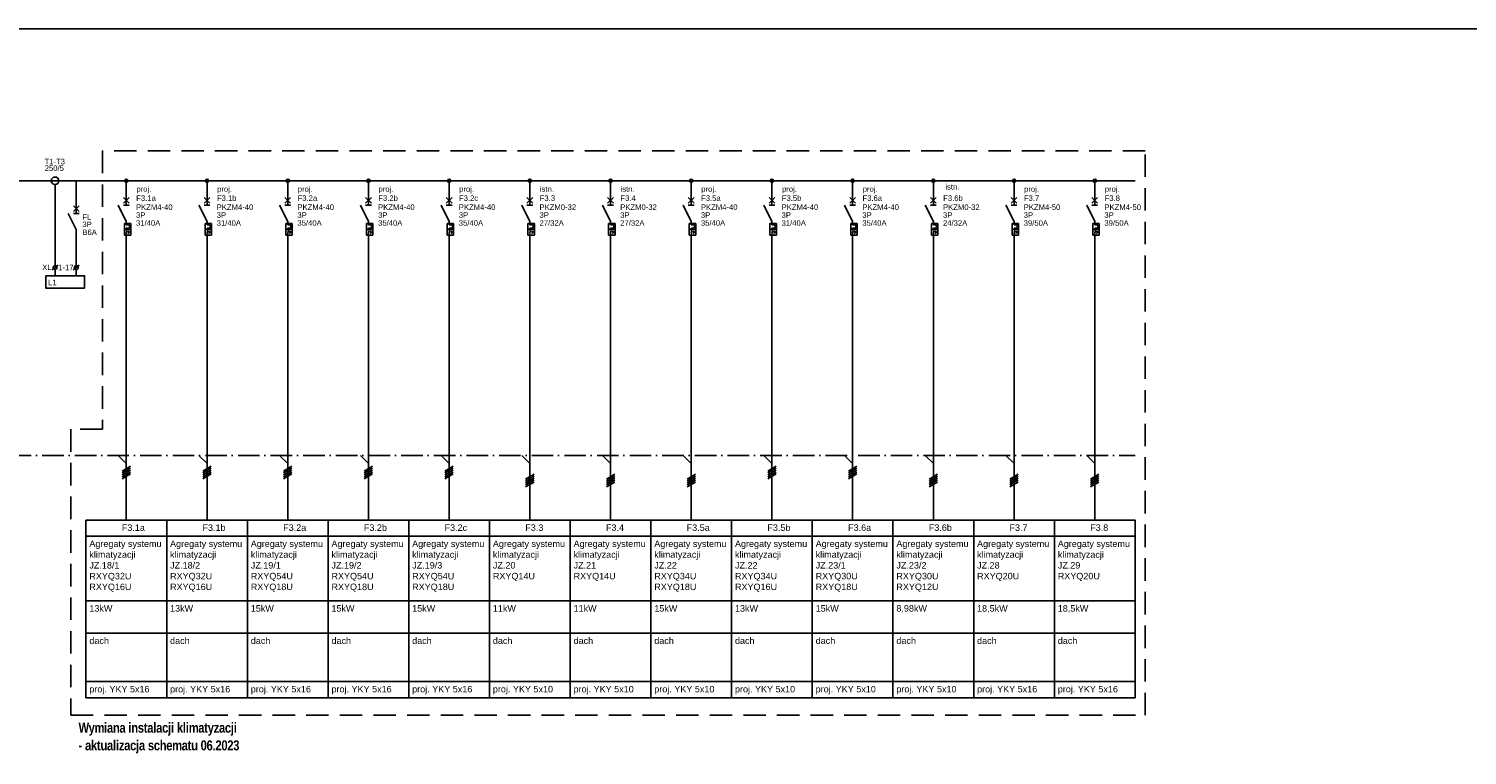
# Model space of a CAD drawing. Header units: centimetres. Extents: x -4250 to -484, y 169 to 6592.
# Tile 135 of 178: x -1840 to -1439, y 5514 to 5716. Entities that reach past the tile are written whole.
import ezdxf

# ---------------------------------------------------------------- set-up
doc = ezdxf.new("R2010")
doc.units = ezdxf.units.CM
doc.linetypes.add('ACAD_ISO10W100', pattern=[18, 12, -3, 0, -3])
doc.linetypes.add('DISCONTINU2', pattern=[0.375, 0.25, -0.125])
doc.layers.add('1', color=7, linetype='Continuous')
doc.styles.add('ARIAL', font='arial.ttf')
doc.styles.add('OPIS_LAYOUT', font='arial.ttf', dxfattribs={"width": 0.7})

msp = doc.modelspace()

# ---------------------------------------------------------------- linework, layer by layer
msp.add_line((-2478.7835, 5716.3289), (-1172.7846, 5716.3289))
at = {"ltscale": 0.25}
for p, q in [((-1832.9352, 5672.9267), (-1832.9352, 5650.3655)), ((-1827.0219, 5673.9828), (-1827.0219, 5664.8692)), ((-1827.0219, 5660.3692), (-1827.0219, 5650.3655)), ((-1832.1235, 5650.4321), (-1833.7706, 5649.1796)), ((-1832.9352, 5649.2643), (-1832.9352, 5647.5177)), ((-1826.2103, 5650.4321), (-1827.8573, 5649.1796)), ((-1827.0219, 5649.2643), (-1827.0219, 5647.5177))]:
    msp.add_line(p, q, dxfattribs=at)
at = {"color": 10, "linetype": 'DISCONTINU2', "ltscale": 25}
msp.add_lwpolyline([(-1819.7009, 5604.7479), (-1828.5502, 5604.7479), (-1828.5502, 5525.0692), (-1528.9872, 5525.0692), (-1528.9872, 5682.3524), (-1819.7009, 5682.3524), (-1819.7009, 5604.7479)], dxfattribs=at)
at = {"ltscale": 0.25}
msp.add_lwpolyline([(-1835.5323, 5647.5177), (-1824.7177, 5647.5177), (-1824.7177, 5644.0742), (-1835.5323, 5644.0742)], close=True, dxfattribs=at)
at = {"linetype": 'ACAD_ISO10W100', "ltscale": 0.5}
msp.add_lwpolyline([(-2391.643, 5597.4828), (-1531.8304, 5597.4828)], dxfattribs=at)
at = {"color": 4}
for points in [[(-1824.3304, 5579.4738), (-1801.8304, 5579.4738), (-1801.8304, 5574.9738), (-1824.3304, 5574.9738), (-1824.3304, 5579.4738)], [(-1801.8304, 5579.4738), (-1779.3304, 5579.4738), (-1779.3304, 5574.9738), (-1801.8304, 5574.9738), (-1801.8304, 5579.4738)], [(-1779.3304, 5579.4738), (-1756.8304, 5579.4738), (-1756.8304, 5574.9738), (-1779.3304, 5574.9738), (-1779.3304, 5579.4738)], [(-1756.8304, 5579.4738), (-1734.3304, 5579.4738), (-1734.3304, 5574.9738), (-1756.8304, 5574.9738), (-1756.8304, 5579.4738)], [(-1734.3304, 5579.4738), (-1711.8304, 5579.4738), (-1711.8304, 5574.9738), (-1734.3304, 5574.9738), (-1734.3304, 5579.4738)], [(-1711.8304, 5579.4738), (-1689.3304, 5579.4738), (-1689.3304, 5574.9738), (-1711.8304, 5574.9738), (-1711.8304, 5579.4738)], [(-1689.3304, 5579.4738), (-1666.8304, 5579.4738), (-1666.8304, 5574.9738), (-1689.3304, 5574.9738), (-1689.3304, 5579.4738)], [(-1666.8304, 5579.4738), (-1644.3304, 5579.4738), (-1644.3304, 5574.9738), (-1666.8304, 5574.9738), (-1666.8304, 5579.4738)], [(-1644.3304, 5579.4738), (-1621.8304, 5579.4738), (-1621.8304, 5574.9738), (-1644.3304, 5574.9738), (-1644.3304, 5579.4738)], [(-1621.8304, 5579.4738), (-1599.3304, 5579.4738), (-1599.3304, 5574.9738), (-1621.8304, 5574.9738), (-1621.8304, 5579.4738)], [(-1599.3304, 5579.4738), (-1576.8304, 5579.4738), (-1576.8304, 5574.9738), (-1599.3304, 5574.9738), (-1599.3304, 5579.4738)], [(-1576.8304, 5579.4738), (-1554.3304, 5579.4738), (-1554.3304, 5574.9738), (-1576.8304, 5574.9738), (-1576.8304, 5579.4738)], [(-1554.3304, 5579.4738), (-1531.8304, 5579.4738), (-1531.8304, 5574.9738), (-1554.3304, 5574.9738), (-1554.3304, 5579.4738)], [(-1824.3304, 5574.9738), (-1801.8304, 5574.9738), (-1801.8304, 5556.9738), (-1824.3304, 5556.9738), (-1824.3304, 5574.9738)], [(-1801.8304, 5574.9738), (-1779.3304, 5574.9738), (-1779.3304, 5556.9738), (-1801.8304, 5556.9738), (-1801.8304, 5574.9738)], [(-1779.3304, 5574.9738), (-1756.8304, 5574.9738), (-1756.8304, 5556.9738), (-1779.3304, 5556.9738), (-1779.3304, 5574.9738)], [(-1756.8304, 5574.9738), (-1734.3304, 5574.9738), (-1734.3304, 5556.9738), (-1756.8304, 5556.9738), (-1756.8304, 5574.9738)], [(-1734.3304, 5574.9738), (-1711.8304, 5574.9738), (-1711.8304, 5556.9738), (-1734.3304, 5556.9738), (-1734.3304, 5574.9738)], [(-1711.8304, 5574.9738), (-1689.3304, 5574.9738), (-1689.3304, 5556.9738), (-1711.8304, 5556.9738), (-1711.8304, 5574.9738)], [(-1689.3304, 5574.9738), (-1666.8304, 5574.9738), (-1666.8304, 5556.9738), (-1689.3304, 5556.9738), (-1689.3304, 5574.9738)], [(-1666.8304, 5574.9738), (-1644.3304, 5574.9738), (-1644.3304, 5556.9738), (-1666.8304, 5556.9738), (-1666.8304, 5574.9738)], [(-1644.3304, 5574.9738), (-1621.8304, 5574.9738), (-1621.8304, 5556.9738), (-1644.3304, 5556.9738), (-1644.3304, 5574.9738)], [(-1621.8304, 5574.9738), (-1599.3304, 5574.9738), (-1599.3304, 5556.9738), (-1621.8304, 5556.9738), (-1621.8304, 5574.9738)], [(-1599.3304, 5574.9738), (-1576.8304, 5574.9738), (-1576.8304, 5556.9738), (-1599.3304, 5556.9738), (-1599.3304, 5574.9738)], [(-1576.8304, 5574.9738), (-1554.3304, 5574.9738), (-1554.3304, 5556.9738), (-1576.8304, 5556.9738), (-1576.8304, 5574.9738)], [(-1554.3304, 5574.9738), (-1531.8304, 5574.9738), (-1531.8304, 5556.9738), (-1554.3304, 5556.9738), (-1554.3304, 5574.9738)], [(-1824.3304, 5556.9738), (-1801.8304, 5556.9738), (-1801.8304, 5547.9738), (-1824.3304, 5547.9738), (-1824.3304, 5556.9738)], [(-1801.8304, 5556.9738), (-1779.3304, 5556.9738), (-1779.3304, 5547.9738), (-1801.8304, 5547.9738), (-1801.8304, 5556.9738)], [(-1779.3304, 5556.9738), (-1756.8304, 5556.9738), (-1756.8304, 5547.9738), (-1779.3304, 5547.9738), (-1779.3304, 5556.9738)], [(-1756.8304, 5556.9738), (-1734.3304, 5556.9738), (-1734.3304, 5547.9738), (-1756.8304, 5547.9738), (-1756.8304, 5556.9738)], [(-1734.3304, 5556.9738), (-1711.8304, 5556.9738), (-1711.8304, 5547.9738), (-1734.3304, 5547.9738), (-1734.3304, 5556.9738)], [(-1711.8304, 5556.9738), (-1689.3304, 5556.9738), (-1689.3304, 5547.9738), (-1711.8304, 5547.9738), (-1711.8304, 5556.9738)], [(-1689.3304, 5556.9738), (-1666.8304, 5556.9738), (-1666.8304, 5547.9738), (-1689.3304, 5547.9738), (-1689.3304, 5556.9738)], [(-1666.8304, 5556.9738), (-1644.3304, 5556.9738), (-1644.3304, 5547.9738), (-1666.8304, 5547.9738), (-1666.8304, 5556.9738)], [(-1644.3304, 5556.9738), (-1621.8304, 5556.9738), (-1621.8304, 5547.9738), (-1644.3304, 5547.9738), (-1644.3304, 5556.9738)], [(-1621.8304, 5556.9738), (-1599.3304, 5556.9738), (-1599.3304, 5547.9738), (-1621.8304, 5547.9738), (-1621.8304, 5556.9738)], [(-1599.3304, 5556.9738), (-1576.8304, 5556.9738), (-1576.8304, 5547.9738), (-1599.3304, 5547.9738), (-1599.3304, 5556.9738)], [(-1576.8304, 5556.9738), (-1554.3304, 5556.9738), (-1554.3304, 5547.9738), (-1576.8304, 5547.9738), (-1576.8304, 5556.9738)], [(-1554.3304, 5556.9738), (-1531.8304, 5556.9738), (-1531.8304, 5547.9738), (-1554.3304, 5547.9738), (-1554.3304, 5556.9738)], [(-1824.3304, 5547.9738), (-1801.8304, 5547.9738), (-1801.8304, 5534.4738), (-1824.3304, 5534.4738), (-1824.3304, 5547.9738)], [(-1801.8304, 5547.9738), (-1779.3304, 5547.9738), (-1779.3304, 5534.4738), (-1801.8304, 5534.4738), (-1801.8304, 5547.9738)], [(-1779.3304, 5547.9738), (-1756.8304, 5547.9738), (-1756.8304, 5534.4738), (-1779.3304, 5534.4738), (-1779.3304, 5547.9738)], [(-1756.8304, 5547.9738), (-1734.3304, 5547.9738), (-1734.3304, 5534.4738), (-1756.8304, 5534.4738), (-1756.8304, 5547.9738)], [(-1734.3304, 5547.9738), (-1711.8304, 5547.9738), (-1711.8304, 5534.4738), (-1734.3304, 5534.4738), (-1734.3304, 5547.9738)], [(-1711.8304, 5547.9738), (-1689.3304, 5547.9738), (-1689.3304, 5534.4738), (-1711.8304, 5534.4738), (-1711.8304, 5547.9738)], [(-1689.3304, 5547.9738), (-1666.8304, 5547.9738), (-1666.8304, 5534.4738), (-1689.3304, 5534.4738), (-1689.3304, 5547.9738)], [(-1666.8304, 5547.9738), (-1644.3304, 5547.9738), (-1644.3304, 5534.4738), (-1666.8304, 5534.4738), (-1666.8304, 5547.9738)], [(-1644.3304, 5547.9738), (-1621.8304, 5547.9738), (-1621.8304, 5534.4738), (-1644.3304, 5534.4738), (-1644.3304, 5547.9738)], [(-1621.8304, 5547.9738), (-1599.3304, 5547.9738), (-1599.3304, 5534.4738), (-1621.8304, 5534.4738), (-1621.8304, 5547.9738)], [(-1599.3304, 5547.9738), (-1576.8304, 5547.9738), (-1576.8304, 5534.4738), (-1599.3304, 5534.4738), (-1599.3304, 5547.9738)], [(-1576.8304, 5547.9738), (-1554.3304, 5547.9738), (-1554.3304, 5534.4738), (-1576.8304, 5534.4738), (-1576.8304, 5547.9738)], [(-1554.3304, 5547.9738), (-1531.8304, 5547.9738), (-1531.8304, 5534.4738), (-1554.3304, 5534.4738), (-1554.3304, 5547.9738)], [(-1824.3304, 5534.4738), (-1801.8304, 5534.4738), (-1801.8304, 5529.9738), (-1824.3304, 5529.9738), (-1824.3304, 5534.4738)], [(-1801.8304, 5534.4738), (-1779.3304, 5534.4738), (-1779.3304, 5529.9738), (-1801.8304, 5529.9738), (-1801.8304, 5534.4738)], [(-1779.3304, 5534.4738), (-1756.8304, 5534.4738), (-1756.8304, 5529.9738), (-1779.3304, 5529.9738), (-1779.3304, 5534.4738)], [(-1756.8304, 5534.4738), (-1734.3304, 5534.4738), (-1734.3304, 5529.9738), (-1756.8304, 5529.9738), (-1756.8304, 5534.4738)], [(-1734.3304, 5534.4738), (-1711.8304, 5534.4738), (-1711.8304, 5529.9738), (-1734.3304, 5529.9738), (-1734.3304, 5534.4738)], [(-1711.8304, 5534.4738), (-1689.3304, 5534.4738), (-1689.3304, 5529.9738), (-1711.8304, 5529.9738), (-1711.8304, 5534.4738)], [(-1689.3304, 5534.4738), (-1666.8304, 5534.4738), (-1666.8304, 5529.9738), (-1689.3304, 5529.9738), (-1689.3304, 5534.4738)], [(-1666.8304, 5534.4738), (-1644.3304, 5534.4738), (-1644.3304, 5529.9738), (-1666.8304, 5529.9738), (-1666.8304, 5534.4738)], [(-1644.3304, 5534.4738), (-1621.8304, 5534.4738), (-1621.8304, 5529.9738), (-1644.3304, 5529.9738), (-1644.3304, 5534.4738)], [(-1621.8304, 5534.4738), (-1599.3304, 5534.4738), (-1599.3304, 5529.9738), (-1621.8304, 5529.9738), (-1621.8304, 5534.4738)], [(-1599.3304, 5534.4738), (-1576.8304, 5534.4738), (-1576.8304, 5529.9738), (-1599.3304, 5529.9738), (-1599.3304, 5534.4738)], [(-1576.8304, 5534.4738), (-1554.3304, 5534.4738), (-1554.3304, 5529.9738), (-1576.8304, 5529.9738), (-1576.8304, 5534.4738)], [(-1554.3304, 5534.4738), (-1531.8304, 5534.4738), (-1531.8304, 5529.9738), (-1554.3304, 5529.9738), (-1554.3304, 5534.4738)]]:
    msp.add_lwpolyline(points, dxfattribs=at)
at = {"ltscale": 0.25}
for centre, radius in [((-1832.9352, 5673.9828), 1.056), ((-1832.9352, 5649.8149), 0.5506), ((-1827.0219, 5649.8149), 0.5506)]:
    msp.add_circle(centre, radius, dxfattribs=at)
at = {"layer": '1'}
for p, q in [((-2446.1723, 5673.9828), (-1531.8304, 5673.9828)), ((-1813.0804, 5655.9378), (-1813.0804, 5579.4738)), ((-1790.5804, 5655.9378), (-1790.5804, 5579.4738)), ((-1768.0804, 5655.9378), (-1768.0804, 5579.4738)), ((-1745.5804, 5655.9378), (-1745.5804, 5579.4738)), ((-1723.0804, 5655.9378), (-1723.0804, 5579.4738)), ((-1700.5804, 5655.9378), (-1700.5804, 5579.4738)), ((-1678.0804, 5655.9378), (-1678.0804, 5579.4738)), ((-1655.5804, 5655.9378), (-1655.5804, 5579.4738)), ((-1633.0804, 5655.9378), (-1633.0804, 5579.4738)), ((-1610.5804, 5655.9378), (-1610.5804, 5579.4738)), ((-1588.0804, 5655.9378), (-1588.0804, 5579.4738)), ((-1565.5804, 5655.9378), (-1565.5804, 5579.4738)), ((-1543.0804, 5655.9378), (-1543.0804, 5579.4738)), ((-1815.3304, 5597.4828), (-1813.0804, 5595.2328)), ((-1792.8304, 5597.4828), (-1790.5804, 5595.2328)), ((-1770.3304, 5597.4828), (-1768.0804, 5595.2328)), ((-1747.8304, 5597.4828), (-1745.5804, 5595.2328)), ((-1725.3304, 5597.4828), (-1723.0804, 5595.2328)), ((-1702.8304, 5597.4828), (-1700.5804, 5595.2328)), ((-1680.3304, 5597.4828), (-1678.0804, 5595.2328)), ((-1657.8304, 5597.4828), (-1655.5804, 5595.2328)), ((-1635.3304, 5597.4828), (-1633.0804, 5595.2328)), ((-1612.8304, 5597.4828), (-1610.5804, 5595.2328)), ((-1590.3304, 5597.4828), (-1588.0804, 5595.2328)), ((-1567.8304, 5597.4828), (-1565.5804, 5595.2328)), ((-1545.3304, 5597.4828), (-1543.0804, 5595.2328)), ((-1814.2504, 5593.1178), (-1811.9104, 5594.4678)), ((-1814.2504, 5592.5778), (-1811.9104, 5593.9278)), ((-1814.2504, 5592.0378), (-1811.9104, 5593.3878)), ((-1814.2504, 5591.4978), (-1811.9104, 5592.8478)), ((-1814.2504, 5590.9578), (-1811.9104, 5592.3078)), ((-1791.7504, 5593.1178), (-1789.4104, 5594.4678)), ((-1791.7504, 5592.5778), (-1789.4104, 5593.9278)), ((-1791.7504, 5592.0378), (-1789.4104, 5593.3878)), ((-1791.7504, 5591.4978), (-1789.4104, 5592.8478)), ((-1791.7504, 5590.9578), (-1789.4104, 5592.3078)), ((-1769.2504, 5593.1178), (-1766.9104, 5594.4678)), ((-1769.2504, 5592.5778), (-1766.9104, 5593.9278)), ((-1769.2504, 5592.0378), (-1766.9104, 5593.3878)), ((-1769.2504, 5591.4978), (-1766.9104, 5592.8478)), ((-1769.2504, 5590.9578), (-1766.9104, 5592.3078)), ((-1746.7504, 5593.1178), (-1744.4104, 5594.4678)), ((-1746.7504, 5592.5778), (-1744.4104, 5593.9278)), ((-1746.7504, 5592.0378), (-1744.4104, 5593.3878)), ((-1746.7504, 5591.4978), (-1744.4104, 5592.8478)), ((-1746.7504, 5590.9578), (-1744.4104, 5592.3078)), ((-1724.2504, 5593.1178), (-1721.9104, 5594.4678)), ((-1724.2504, 5592.5778), (-1721.9104, 5593.9278)), ((-1724.2504, 5592.0378), (-1721.9104, 5593.3878)), ((-1724.2504, 5591.4978), (-1721.9104, 5592.8478)), ((-1724.2504, 5590.9578), (-1721.9104, 5592.3078)), ((-1701.7504, 5590.8678), (-1699.4104, 5592.2178)), ((-1701.7504, 5590.3278), (-1699.4104, 5591.6778)), ((-1701.7504, 5589.7878), (-1699.4104, 5591.1378)), ((-1679.2504, 5590.8678), (-1676.9104, 5592.2178)), ((-1679.2504, 5590.3278), (-1676.9104, 5591.6778)), ((-1679.2504, 5589.7878), (-1676.9104, 5591.1378)), ((-1656.7504, 5590.8678), (-1654.4104, 5592.2178)), ((-1656.7504, 5590.3278), (-1654.4104, 5591.6778)), ((-1656.7504, 5589.7878), (-1654.4104, 5591.1378)), ((-1634.2504, 5593.1178), (-1631.9104, 5594.4678)), ((-1634.2504, 5592.5778), (-1631.9104, 5593.9278)), ((-1634.2504, 5592.0378), (-1631.9104, 5593.3878)), ((-1634.2504, 5591.4978), (-1631.9104, 5592.8478)), ((-1634.2504, 5590.9578), (-1631.9104, 5592.3078)), ((-1611.7504, 5593.1178), (-1609.4104, 5594.4678)), ((-1611.7504, 5592.5778), (-1609.4104, 5593.9278)), ((-1611.7504, 5592.0378), (-1609.4104, 5593.3878)), ((-1611.7504, 5591.4978), (-1609.4104, 5592.8478)), ((-1611.7504, 5590.9578), (-1609.4104, 5592.3078)), ((-1589.2504, 5590.8678), (-1586.9104, 5592.2178)), ((-1589.2504, 5590.3278), (-1586.9104, 5591.6778)), ((-1589.2504, 5589.7878), (-1586.9104, 5591.1378)), ((-1566.7504, 5590.8678), (-1564.4104, 5592.2178)), ((-1566.7504, 5590.3278), (-1564.4104, 5591.6778)), ((-1566.7504, 5589.7878), (-1564.4104, 5591.1378)), ((-1544.2504, 5590.8678), (-1541.9104, 5592.2178)), ((-1544.2504, 5590.3278), (-1541.9104, 5591.6778)), ((-1544.2504, 5589.7878), (-1541.9104, 5591.1378)), ((-1701.7504, 5589.2478), (-1699.4104, 5590.5978)), ((-1701.7504, 5588.7078), (-1699.4104, 5590.0578)), ((-1679.2504, 5589.2478), (-1676.9104, 5590.5978)), ((-1679.2504, 5588.7078), (-1676.9104, 5590.0578)), ((-1656.7504, 5589.2478), (-1654.4104, 5590.5978)), ((-1656.7504, 5588.7078), (-1654.4104, 5590.0578)), ((-1589.2504, 5589.2478), (-1586.9104, 5590.5978)), ((-1589.2504, 5588.7078), (-1586.9104, 5590.0578)), ((-1566.7504, 5589.2478), (-1564.4104, 5590.5978)), ((-1566.7504, 5588.7078), (-1564.4104, 5590.0578)), ((-1544.2504, 5589.2478), (-1541.9104, 5590.5978)), ((-1544.2504, 5588.7078), (-1541.9104, 5590.0578))]:
    msp.add_line(p, q, dxfattribs=at)
at = {"layer": '1', "color": 4}
for p, q in [((-1813.0804, 5673.9828), (-1813.0804, 5671.6878)), ((-1813.0804, 5671.6878), (-1813.0804, 5667.1878)), ((-1790.5804, 5673.9828), (-1790.5804, 5671.6878)), ((-1790.5804, 5671.6878), (-1790.5804, 5667.1878)), ((-1768.0804, 5673.9828), (-1768.0804, 5671.6878)), ((-1768.0804, 5671.6878), (-1768.0804, 5667.1878)), ((-1745.5804, 5673.9828), (-1745.5804, 5671.6878)), ((-1745.5804, 5671.6878), (-1745.5804, 5667.1878)), ((-1723.0804, 5673.9828), (-1723.0804, 5671.6878)), ((-1723.0804, 5671.6878), (-1723.0804, 5667.1878)), ((-1700.5804, 5673.9828), (-1700.5804, 5671.6878)), ((-1700.5804, 5671.6878), (-1700.5804, 5667.1878)), ((-1678.0804, 5673.9828), (-1678.0804, 5671.6878)), ((-1678.0804, 5671.6878), (-1678.0804, 5667.1878)), ((-1655.5804, 5673.9828), (-1655.5804, 5671.6878)), ((-1655.5804, 5671.6878), (-1655.5804, 5667.1878)), ((-1633.0804, 5673.9828), (-1633.0804, 5671.6878)), ((-1633.0804, 5671.6878), (-1633.0804, 5667.1878)), ((-1610.5804, 5673.9828), (-1610.5804, 5671.6878)), ((-1610.5804, 5671.6878), (-1610.5804, 5667.1878)), ((-1588.0804, 5673.9828), (-1588.0804, 5671.6878)), ((-1588.0804, 5671.6878), (-1588.0804, 5667.1878)), ((-1565.5804, 5673.9828), (-1565.5804, 5671.6878)), ((-1565.5804, 5671.6878), (-1565.5804, 5667.1878)), ((-1543.0804, 5673.9828), (-1543.0804, 5671.6878)), ((-1543.0804, 5671.6878), (-1543.0804, 5667.1878)), ((-1813.0804, 5662.6878), (-1815.3304, 5667.1878)), ((-1812.2704, 5667.7278), (-1813.8904, 5669.3478)), ((-1813.8904, 5667.7278), (-1812.2704, 5669.3478)), ((-1812.2704, 5667.1878), (-1813.8904, 5667.1878)), ((-1790.5804, 5662.6878), (-1792.8304, 5667.1878)), ((-1789.7704, 5667.7278), (-1791.3904, 5669.3478)), ((-1791.3904, 5667.7278), (-1789.7704, 5669.3478)), ((-1789.7704, 5667.1878), (-1791.3904, 5667.1878)), ((-1768.0804, 5662.6878), (-1770.3304, 5667.1878)), ((-1767.2704, 5667.7278), (-1768.8904, 5669.3478)), ((-1768.8904, 5667.7278), (-1767.2704, 5669.3478)), ((-1767.2704, 5667.1878), (-1768.8904, 5667.1878)), ((-1745.5804, 5662.6878), (-1747.8304, 5667.1878)), ((-1744.7704, 5667.7278), (-1746.3904, 5669.3478)), ((-1746.3904, 5667.7278), (-1744.7704, 5669.3478)), ((-1744.7704, 5667.1878), (-1746.3904, 5667.1878)), ((-1723.0804, 5662.6878), (-1725.3304, 5667.1878)), ((-1722.2704, 5667.7278), (-1723.8904, 5669.3478)), ((-1723.8904, 5667.7278), (-1722.2704, 5669.3478)), ((-1722.2704, 5667.1878), (-1723.8904, 5667.1878)), ((-1700.5804, 5662.6878), (-1702.8304, 5667.1878)), ((-1699.7704, 5667.7278), (-1701.3904, 5669.3478)), ((-1701.3904, 5667.7278), (-1699.7704, 5669.3478)), ((-1699.7704, 5667.1878), (-1701.3904, 5667.1878)), ((-1678.0804, 5662.6878), (-1680.3304, 5667.1878)), ((-1677.2704, 5667.7278), (-1678.8904, 5669.3478)), ((-1678.8904, 5667.7278), (-1677.2704, 5669.3478)), ((-1677.2704, 5667.1878), (-1678.8904, 5667.1878)), ((-1655.5804, 5662.6878), (-1657.8304, 5667.1878)), ((-1654.7704, 5667.7278), (-1656.3904, 5669.3478)), ((-1656.3904, 5667.7278), (-1654.7704, 5669.3478)), ((-1654.7704, 5667.1878), (-1656.3904, 5667.1878)), ((-1633.0804, 5662.6878), (-1635.3304, 5667.1878)), ((-1632.2704, 5667.7278), (-1633.8904, 5669.3478)), ((-1633.8904, 5667.7278), (-1632.2704, 5669.3478)), ((-1632.2704, 5667.1878), (-1633.8904, 5667.1878)), ((-1610.5804, 5662.6878), (-1612.8304, 5667.1878)), ((-1609.7704, 5667.7278), (-1611.3904, 5669.3478)), ((-1611.3904, 5667.7278), (-1609.7704, 5669.3478)), ((-1609.7704, 5667.1878), (-1611.3904, 5667.1878)), ((-1588.0804, 5662.6878), (-1590.3304, 5667.1878)), ((-1587.2704, 5667.7278), (-1588.8904, 5669.3478)), ((-1588.8904, 5667.7278), (-1587.2704, 5669.3478)), ((-1587.2704, 5667.1878), (-1588.8904, 5667.1878)), ((-1565.5804, 5662.6878), (-1567.8304, 5667.1878)), ((-1564.7704, 5667.7278), (-1566.3904, 5669.3478)), ((-1566.3904, 5667.7278), (-1564.7704, 5669.3478)), ((-1564.7704, 5667.1878), (-1566.3904, 5667.1878)), ((-1543.0804, 5662.6878), (-1545.3304, 5667.1878)), ((-1542.2704, 5667.7278), (-1543.8904, 5669.3478)), ((-1543.8904, 5667.7278), (-1542.2704, 5669.3478)), ((-1542.2704, 5667.1878), (-1543.8904, 5667.1878)), ((-1813.6204, 5662.0578), (-1813.6204, 5658.8178)), ((-1813.6204, 5662.0578), (-1811.8204, 5662.0578)), ((-1813.6204, 5660.4378), (-1811.8204, 5660.4378)), ((-1813.2154, 5659.2678), (-1812.9454, 5659.2678)), ((-1813.0804, 5662.6878), (-1813.0804, 5661.6978)), ((-1813.0804, 5661.6978), (-1812.1804, 5661.6978)), ((-1813.0804, 5660.7978), (-1813.0804, 5660.4378)), ((-1813.0804, 5660.7978), (-1812.1804, 5660.7978)), ((-1812.9544, 5659.9878), (-1813.0804, 5659.2678)), ((-1813.0804, 5659.9878), (-1812.8194, 5659.9878)), ((-1812.6394, 5659.9878), (-1812.0994, 5659.6278)), ((-1812.0994, 5659.6278), (-1812.6394, 5659.2678)), ((-1812.1804, 5661.6978), (-1812.1804, 5660.7978)), ((-1811.8204, 5662.0578), (-1811.8204, 5658.8178)), ((-1791.1204, 5662.0578), (-1789.3204, 5662.0578)), ((-1791.1204, 5662.0578), (-1791.1204, 5658.8178)), ((-1791.1204, 5660.4378), (-1789.3204, 5660.4378)), ((-1790.7154, 5659.2678), (-1790.4454, 5659.2678)), ((-1790.5804, 5662.6878), (-1790.5804, 5661.6978)), ((-1790.5804, 5661.6978), (-1789.6804, 5661.6978)), ((-1790.5804, 5660.7978), (-1790.5804, 5660.4378)), ((-1790.5804, 5660.7978), (-1789.6804, 5660.7978)), ((-1790.4544, 5659.9878), (-1790.5804, 5659.2678)), ((-1790.5804, 5659.9878), (-1790.3194, 5659.9878)), ((-1790.1394, 5659.9878), (-1789.5994, 5659.6278)), ((-1789.5994, 5659.6278), (-1790.1394, 5659.2678)), ((-1789.6804, 5661.6978), (-1789.6804, 5660.7978)), ((-1789.3204, 5662.0578), (-1789.3204, 5658.8178)), ((-1768.6204, 5662.0578), (-1768.6204, 5658.8178)), ((-1768.6204, 5662.0578), (-1766.8204, 5662.0578)), ((-1768.6204, 5660.4378), (-1766.8204, 5660.4378)), ((-1768.2154, 5659.2678), (-1767.9454, 5659.2678)), ((-1768.0804, 5662.6878), (-1768.0804, 5661.6978)), ((-1768.0804, 5661.6978), (-1767.1804, 5661.6978)), ((-1768.0804, 5660.7978), (-1768.0804, 5660.4378)), ((-1768.0804, 5660.7978), (-1767.1804, 5660.7978)), ((-1767.9544, 5659.9878), (-1768.0804, 5659.2678)), ((-1768.0804, 5659.9878), (-1767.8194, 5659.9878)), ((-1767.6394, 5659.9878), (-1767.0994, 5659.6278)), ((-1767.0994, 5659.6278), (-1767.6394, 5659.2678)), ((-1767.1804, 5661.6978), (-1767.1804, 5660.7978)), ((-1766.8204, 5662.0578), (-1766.8204, 5658.8178)), ((-1746.1204, 5662.0578), (-1746.1204, 5658.8178)), ((-1746.1204, 5662.0578), (-1744.3204, 5662.0578)), ((-1746.1204, 5660.4378), (-1744.3204, 5660.4378)), ((-1745.7154, 5659.2678), (-1745.4454, 5659.2678)), ((-1745.5804, 5662.6878), (-1745.5804, 5661.6978)), ((-1745.5804, 5661.6978), (-1744.6804, 5661.6978)), ((-1745.5804, 5660.7978), (-1745.5804, 5660.4378)), ((-1745.5804, 5660.7978), (-1744.6804, 5660.7978)), ((-1745.4544, 5659.9878), (-1745.5804, 5659.2678)), ((-1745.5804, 5659.9878), (-1745.3194, 5659.9878)), ((-1745.1394, 5659.9878), (-1744.5994, 5659.6278)), ((-1744.5994, 5659.6278), (-1745.1394, 5659.2678)), ((-1744.6804, 5661.6978), (-1744.6804, 5660.7978)), ((-1744.3204, 5662.0578), (-1744.3204, 5658.8178)), ((-1723.6204, 5662.0578), (-1723.6204, 5658.8178)), ((-1723.6204, 5662.0578), (-1721.8204, 5662.0578)), ((-1723.6204, 5660.4378), (-1721.8204, 5660.4378)), ((-1723.2154, 5659.2678), (-1722.9454, 5659.2678)), ((-1723.0804, 5662.6878), (-1723.0804, 5661.6978)), ((-1723.0804, 5661.6978), (-1722.1804, 5661.6978)), ((-1723.0804, 5660.7978), (-1723.0804, 5660.4378)), ((-1723.0804, 5660.7978), (-1722.1804, 5660.7978)), ((-1722.9544, 5659.9878), (-1723.0804, 5659.2678)), ((-1723.0804, 5659.9878), (-1722.8194, 5659.9878)), ((-1722.6394, 5659.9878), (-1722.0994, 5659.6278)), ((-1722.0994, 5659.6278), (-1722.6394, 5659.2678)), ((-1722.1804, 5661.6978), (-1722.1804, 5660.7978)), ((-1721.8204, 5662.0578), (-1721.8204, 5658.8178)), ((-1701.1204, 5662.0578), (-1701.1204, 5658.8178)), ((-1701.1204, 5662.0578), (-1699.3204, 5662.0578)), ((-1701.1204, 5660.4378), (-1699.3204, 5660.4378)), ((-1700.7154, 5659.2678), (-1700.4454, 5659.2678)), ((-1700.5804, 5662.6878), (-1700.5804, 5661.6978)), ((-1700.5804, 5661.6978), (-1699.6804, 5661.6978)), ((-1700.5804, 5660.7978), (-1700.5804, 5660.4378)), ((-1700.5804, 5660.7978), (-1699.6804, 5660.7978)), ((-1700.4544, 5659.9878), (-1700.5804, 5659.2678)), ((-1700.5804, 5659.9878), (-1700.3194, 5659.9878)), ((-1700.1394, 5659.9878), (-1699.5994, 5659.6278)), ((-1699.5994, 5659.6278), (-1700.1394, 5659.2678)), ((-1699.6804, 5661.6978), (-1699.6804, 5660.7978)), ((-1699.3204, 5662.0578), (-1699.3204, 5658.8178)), ((-1678.6204, 5662.0578), (-1678.6204, 5658.8178)), ((-1678.6204, 5662.0578), (-1676.8204, 5662.0578)), ((-1678.6204, 5660.4378), (-1676.8204, 5660.4378)), ((-1678.2154, 5659.2678), (-1677.9454, 5659.2678)), ((-1678.0804, 5662.6878), (-1678.0804, 5661.6978)), ((-1678.0804, 5661.6978), (-1677.1804, 5661.6978)), ((-1678.0804, 5660.7978), (-1678.0804, 5660.4378)), ((-1678.0804, 5660.7978), (-1677.1804, 5660.7978)), ((-1677.9544, 5659.9878), (-1678.0804, 5659.2678)), ((-1678.0804, 5659.9878), (-1677.8194, 5659.9878)), ((-1677.6394, 5659.9878), (-1677.0994, 5659.6278)), ((-1677.0994, 5659.6278), (-1677.6394, 5659.2678)), ((-1677.1804, 5661.6978), (-1677.1804, 5660.7978)), ((-1676.8204, 5662.0578), (-1676.8204, 5658.8178)), ((-1656.1204, 5662.0578), (-1656.1204, 5658.8178)), ((-1656.1204, 5662.0578), (-1654.3204, 5662.0578)), ((-1656.1204, 5660.4378), (-1654.3204, 5660.4378)), ((-1655.7154, 5659.2678), (-1655.4454, 5659.2678)), ((-1655.5804, 5662.6878), (-1655.5804, 5661.6978)), ((-1655.5804, 5661.6978), (-1654.6804, 5661.6978)), ((-1655.5804, 5660.7978), (-1655.5804, 5660.4378)), ((-1655.5804, 5660.7978), (-1654.6804, 5660.7978)), ((-1655.4544, 5659.9878), (-1655.5804, 5659.2678)), ((-1655.5804, 5659.9878), (-1655.3194, 5659.9878)), ((-1655.1394, 5659.9878), (-1654.5994, 5659.6278)), ((-1654.5994, 5659.6278), (-1655.1394, 5659.2678)), ((-1654.6804, 5661.6978), (-1654.6804, 5660.7978)), ((-1654.3204, 5662.0578), (-1654.3204, 5658.8178)), ((-1633.6204, 5662.0578), (-1631.8204, 5662.0578)), ((-1633.6204, 5662.0578), (-1633.6204, 5658.8178)), ((-1633.6204, 5660.4378), (-1631.8204, 5660.4378)), ((-1633.2154, 5659.2678), (-1632.9454, 5659.2678)), ((-1633.0804, 5662.6878), (-1633.0804, 5661.6978)), ((-1633.0804, 5661.6978), (-1632.1804, 5661.6978)), ((-1633.0804, 5660.7978), (-1633.0804, 5660.4378)), ((-1633.0804, 5660.7978), (-1632.1804, 5660.7978)), ((-1632.9544, 5659.9878), (-1633.0804, 5659.2678)), ((-1633.0804, 5659.9878), (-1632.8194, 5659.9878)), ((-1632.6394, 5659.9878), (-1632.0994, 5659.6278)), ((-1632.0994, 5659.6278), (-1632.6394, 5659.2678)), ((-1632.1804, 5661.6978), (-1632.1804, 5660.7978)), ((-1631.8204, 5662.0578), (-1631.8204, 5658.8178)), ((-1611.1204, 5662.0578), (-1611.1204, 5658.8178)), ((-1611.1204, 5662.0578), (-1609.3204, 5662.0578)), ((-1611.1204, 5660.4378), (-1609.3204, 5660.4378)), ((-1610.7154, 5659.2678), (-1610.4454, 5659.2678)), ((-1610.5804, 5662.6878), (-1610.5804, 5661.6978)), ((-1610.5804, 5661.6978), (-1609.6804, 5661.6978)), ((-1610.5804, 5660.7978), (-1610.5804, 5660.4378)), ((-1610.5804, 5660.7978), (-1609.6804, 5660.7978)), ((-1610.4544, 5659.9878), (-1610.5804, 5659.2678)), ((-1610.5804, 5659.9878), (-1610.3194, 5659.9878)), ((-1610.1394, 5659.9878), (-1609.5994, 5659.6278)), ((-1609.5994, 5659.6278), (-1610.1394, 5659.2678)), ((-1609.6804, 5661.6978), (-1609.6804, 5660.7978)), ((-1609.3204, 5662.0578), (-1609.3204, 5658.8178)), ((-1588.6204, 5662.0578), (-1588.6204, 5658.8178)), ((-1588.6204, 5662.0578), (-1586.8204, 5662.0578)), ((-1588.6204, 5660.4378), (-1586.8204, 5660.4378)), ((-1588.2154, 5659.2678), (-1587.9454, 5659.2678)), ((-1588.0804, 5662.6878), (-1588.0804, 5661.6978)), ((-1588.0804, 5661.6978), (-1587.1804, 5661.6978)), ((-1588.0804, 5660.7978), (-1588.0804, 5660.4378)), ((-1588.0804, 5660.7978), (-1587.1804, 5660.7978)), ((-1587.9544, 5659.9878), (-1588.0804, 5659.2678)), ((-1588.0804, 5659.9878), (-1587.8194, 5659.9878)), ((-1587.6394, 5659.9878), (-1587.0994, 5659.6278)), ((-1587.0994, 5659.6278), (-1587.6394, 5659.2678)), ((-1587.1804, 5661.6978), (-1587.1804, 5660.7978)), ((-1586.8204, 5662.0578), (-1586.8204, 5658.8178)), ((-1566.1204, 5662.0578), (-1566.1204, 5658.8178)), ((-1566.1204, 5662.0578), (-1564.3204, 5662.0578)), ((-1566.1204, 5660.4378), (-1564.3204, 5660.4378)), ((-1565.7154, 5659.2678), (-1565.4454, 5659.2678)), ((-1565.5804, 5662.6878), (-1565.5804, 5661.6978)), ((-1565.5804, 5661.6978), (-1564.6804, 5661.6978)), ((-1565.5804, 5660.7978), (-1565.5804, 5660.4378)), ((-1565.5804, 5660.7978), (-1564.6804, 5660.7978)), ((-1565.4544, 5659.9878), (-1565.5804, 5659.2678)), ((-1565.5804, 5659.9878), (-1565.3194, 5659.9878)), ((-1565.1394, 5659.9878), (-1564.5994, 5659.6278)), ((-1564.5994, 5659.6278), (-1565.1394, 5659.2678)), ((-1564.6804, 5661.6978), (-1564.6804, 5660.7978)), ((-1564.3204, 5662.0578), (-1564.3204, 5658.8178)), ((-1543.6204, 5662.0578), (-1543.6204, 5658.8178)), ((-1543.6204, 5662.0578), (-1541.8204, 5662.0578)), ((-1543.6204, 5660.4378), (-1541.8204, 5660.4378)), ((-1543.2154, 5659.2678), (-1542.9454, 5659.2678)), ((-1543.0804, 5662.6878), (-1543.0804, 5661.6978)), ((-1543.0804, 5661.6978), (-1542.1804, 5661.6978)), ((-1543.0804, 5660.7978), (-1543.0804, 5660.4378)), ((-1543.0804, 5660.7978), (-1542.1804, 5660.7978)), ((-1542.9544, 5659.9878), (-1543.0804, 5659.2678)), ((-1543.0804, 5659.9878), (-1542.8194, 5659.9878)), ((-1542.6394, 5659.9878), (-1542.0994, 5659.6278)), ((-1542.0994, 5659.6278), (-1542.6394, 5659.2678)), ((-1542.1804, 5661.6978), (-1542.1804, 5660.7978)), ((-1541.8204, 5662.0578), (-1541.8204, 5658.8178)), ((-1813.6204, 5658.8178), (-1811.8204, 5658.8178)), ((-1813.0804, 5658.8178), (-1813.0804, 5658.1878)), ((-1813.0804, 5658.2328), (-1813.0804, 5655.9378)), ((-1813.0804, 5655.9378), (-1813.0804, 5655.9378)), ((-1791.1204, 5658.8178), (-1789.3204, 5658.8178)), ((-1790.5804, 5658.8178), (-1790.5804, 5658.1878)), ((-1790.5804, 5658.2328), (-1790.5804, 5655.9378)), ((-1790.5804, 5655.9378), (-1790.5804, 5655.9378)), ((-1768.6204, 5658.8178), (-1766.8204, 5658.8178)), ((-1768.0804, 5658.8178), (-1768.0804, 5658.1878)), ((-1768.0804, 5658.2328), (-1768.0804, 5655.9378)), ((-1768.0804, 5655.9378), (-1768.0804, 5655.9378)), ((-1746.1204, 5658.8178), (-1744.3204, 5658.8178)), ((-1745.5804, 5658.8178), (-1745.5804, 5658.1878)), ((-1745.5804, 5658.2328), (-1745.5804, 5655.9378)), ((-1745.5804, 5655.9378), (-1745.5804, 5655.9378)), ((-1723.6204, 5658.8178), (-1721.8204, 5658.8178)), ((-1723.0804, 5658.8178), (-1723.0804, 5658.1878)), ((-1723.0804, 5658.2328), (-1723.0804, 5655.9378)), ((-1723.0804, 5655.9378), (-1723.0804, 5655.9378)), ((-1701.1204, 5658.8178), (-1699.3204, 5658.8178)), ((-1700.5804, 5658.8178), (-1700.5804, 5658.1878)), ((-1700.5804, 5658.2328), (-1700.5804, 5655.9378)), ((-1700.5804, 5655.9378), (-1700.5804, 5655.9378)), ((-1678.6204, 5658.8178), (-1676.8204, 5658.8178)), ((-1678.0804, 5658.8178), (-1678.0804, 5658.1878)), ((-1678.0804, 5658.2328), (-1678.0804, 5655.9378)), ((-1678.0804, 5655.9378), (-1678.0804, 5655.9378)), ((-1656.1204, 5658.8178), (-1654.3204, 5658.8178)), ((-1655.5804, 5658.8178), (-1655.5804, 5658.1878)), ((-1655.5804, 5658.2328), (-1655.5804, 5655.9378)), ((-1655.5804, 5655.9378), (-1655.5804, 5655.9378)), ((-1633.6204, 5658.8178), (-1631.8204, 5658.8178)), ((-1633.0804, 5658.8178), (-1633.0804, 5658.1878)), ((-1633.0804, 5658.2328), (-1633.0804, 5655.9378)), ((-1633.0804, 5655.9378), (-1633.0804, 5655.9378)), ((-1611.1204, 5658.8178), (-1609.3204, 5658.8178)), ((-1610.5804, 5658.8178), (-1610.5804, 5658.1878)), ((-1610.5804, 5658.2328), (-1610.5804, 5655.9378)), ((-1610.5804, 5655.9378), (-1610.5804, 5655.9378)), ((-1588.6204, 5658.8178), (-1586.8204, 5658.8178)), ((-1588.0804, 5658.8178), (-1588.0804, 5658.1878)), ((-1588.0804, 5658.2328), (-1588.0804, 5655.9378)), ((-1588.0804, 5655.9378), (-1588.0804, 5655.9378)), ((-1566.1204, 5658.8178), (-1564.3204, 5658.8178)), ((-1565.5804, 5658.8178), (-1565.5804, 5658.1878)), ((-1565.5804, 5658.2328), (-1565.5804, 5655.9378)), ((-1565.5804, 5655.9378), (-1565.5804, 5655.9378)), ((-1543.6204, 5658.8178), (-1541.8204, 5658.8178)), ((-1543.0804, 5658.8178), (-1543.0804, 5658.1878)), ((-1543.0804, 5658.2328), (-1543.0804, 5655.9378)), ((-1543.0804, 5655.9378), (-1543.0804, 5655.9378))]:
    msp.add_line(p, q, dxfattribs=at)
at = {"layer": '1', "color": 3}
for p, q in [((-1826.2119, 5665.4092), (-1827.8319, 5667.0292)), ((-1827.8319, 5665.4092), (-1826.2119, 5667.0292)), ((-1827.0219, 5660.3692), (-1829.2719, 5664.8692)), ((-1826.2119, 5664.8692), (-1827.8319, 5664.8692))]:
    msp.add_line(p, q, dxfattribs=at)
at = {"layer": '1', "color": 4}
for centre in [(-1813.0804, 5673.9828), (-1790.5804, 5673.9828), (-1768.0804, 5673.9828), (-1745.5804, 5673.9828), (-1723.0804, 5673.9828), (-1700.5804, 5673.9828), (-1678.0804, 5673.9828), (-1655.5804, 5673.9828), (-1633.0804, 5673.9828), (-1610.5804, 5673.9828), (-1588.0804, 5673.9828), (-1565.5804, 5673.9828), (-1543.0804, 5673.9828)]:
    msp.add_circle(centre, 0.45, dxfattribs=at)

# ---------------------------------------------------------------- texts
at = {"color": 4, "style": 'ARIAL'}
for s, p in [('F3.1a', (-1814.3494, 5576.4588)), ('F3.1b', (-1791.8494, 5576.4588)), ('F3.2a', (-1769.3494, 5576.4588)), ('F3.2b', (-1746.8494, 5576.4588)), ('F3.2c', (-1724.3494, 5576.4588)), ('F3.3', (-1701.8494, 5576.4588)), ('F3.4', (-1679.3494, 5576.4588)), ('F3.5a', (-1656.8494, 5576.4588)), ('F3.5b', (-1634.3494, 5576.4588)), ('F3.6a', (-1611.8494, 5576.4588)), ('F3.6b', (-1589.3494, 5576.4588)), ('F3.7', (-1566.8494, 5576.4588)), ('F3.8', (-1544.3494, 5576.4588))]:
    msp.add_text(s, height=1.8, dxfattribs=at).set_placement(p)
at = {"color": 4, "linetype": 'Continuous', "char_height": 1.8, "width": 27.81648, "attachment_point": 1, "style": 'ARIAL'}
for s, insert in [('Agregaty systemu klimatyzacji\\PJZ.18/1\\PRXYQ32U\\PRXYQ16U', (-1823.3854, 5573.7588)), ('Agregaty systemu klimatyzacji\\PJZ.18/2\\PRXYQ32U\\PRXYQ16U', (-1800.8854, 5573.7588)), ('Agregaty systemu klimatyzacji\\PJZ.19/1\\PRXYQ54U\\PRXYQ18U', (-1778.3854, 5573.7588)), ('Agregaty systemu klimatyzacji\\PJZ.19/2\\PRXYQ54U\\PRXYQ18U', (-1755.8854, 5573.7588)), ('Agregaty systemu klimatyzacji\\PJZ.19/3\\PRXYQ54U\\PRXYQ18U', (-1733.3854, 5573.7588)), ('Agregaty systemu klimatyzacji\\PJZ.20\\PRXYQ14U', (-1710.8854, 5573.7588)), ('Agregaty systemu klimatyzacji\\PJZ.21\\PRXYQ14U', (-1688.3854, 5573.7588)), ('Agregaty systemu klimatyzacji\\PJZ.22\\PRXYQ34U \\PRXYQ18U ', (-1665.8854, 5573.7588)), ('Agregaty systemu klimatyzacji\\PJZ.22\\PRXYQ34U \\PRXYQ16U ', (-1643.3854, 5573.7588)), ('Agregaty systemu klimatyzacji\\PJZ.23/1\\PRXYQ30U \\PRXYQ18U ', (-1620.8854, 5573.7588)), ('Agregaty systemu klimatyzacji\\PJZ.23/2\\PRXYQ30U \\PRXYQ12U ', (-1598.3854, 5573.7588)), ('Agregaty systemu klimatyzacji\\PJZ.28\\PRXYQ20U ', (-1575.8854, 5573.7588)), ('Agregaty systemu klimatyzacji\\PJZ.29\\PRXYQ20U ', (-1553.3854, 5573.7588)), ('13kW', (-1823.3854, 5555.7588)), ('13kW', (-1800.8854, 5555.7588)), ('15kW', (-1778.3854, 5555.7588)), ('15kW', (-1755.8854, 5555.7588)), ('15kW', (-1733.3854, 5555.7588)), ('11kW', (-1710.8854, 5555.7588)), ('11kW', (-1688.3854, 5555.7588)), ('15kW', (-1665.8854, 5555.7588)), ('13kW', (-1643.3854, 5555.7588)), ('15kW', (-1620.8854, 5555.7588)), ('8,98kW', (-1598.3854, 5555.7588)), ('18,5kW', (-1575.8854, 5555.7588)), ('18,5kW', (-1553.3854, 5555.7588)), ('{\\fArial|b0|i0|c238|p34;dach}', (-1823.3854, 5546.7588)), ('{\\fArial|b0|i0|c238|p34;dach}', (-1800.8854, 5546.7588)), ('{\\fArial|b0|i0|c238|p34;dach}', (-1778.3854, 5546.7588)), ('{\\fArial|b0|i0|c238|p34;dach}', (-1755.8854, 5546.7588)), ('{\\fArial|b0|i0|c238|p34;dach}', (-1733.3854, 5546.7588)), ('{\\fArial|b0|i0|c238|p34;dach}', (-1710.8854, 5546.7588)), ('{\\fArial|b0|i0|c238|p34;dach}', (-1688.3854, 5546.7588)), ('{\\fArial|b0|i0|c238|p34;dach}', (-1665.8854, 5546.7588)), ('{\\fArial|b0|i0|c238|p34;dach}', (-1643.3854, 5546.7588)), ('{\\fArial|b0|i0|c238|p34;dach}', (-1620.8854, 5546.7588)), ('{\\fArial|b0|i0|c238|p34;dach}', (-1598.3854, 5546.7588)), ('{\\fArial|b0|i0|c238|p34;dach}', (-1575.8854, 5546.7588)), ('{\\fArial|b0|i0|c238|p34;dach}', (-1553.3854, 5546.7588)), ('proj. YKY 5x16', (-1823.3854, 5533.2588)), ('proj. YKY 5x16', (-1800.8854, 5533.2588)), ('proj. YKY 5x16', (-1778.3854, 5533.2588)), ('proj. YKY 5x16', (-1755.8854, 5533.2588)), ('proj. YKY 5x16', (-1733.3854, 5533.2588)), ('proj. YKY 5x10', (-1710.8854, 5533.2588)), ('proj. YKY 5x10', (-1688.3854, 5533.2588)), ('proj. YKY 5x10', (-1665.8854, 5533.2588)), ('proj. YKY 5x10', (-1643.3854, 5533.2588)), ('proj. YKY 5x10', (-1620.8854, 5533.2588)), ('proj. YKY 5x10', (-1598.3854, 5533.2588)), ('proj. YKY 5x16', (-1575.8854, 5533.2588)), ('proj. YKY 5x16', (-1553.3854, 5533.2588))]:
    msp.add_mtext(s, dxfattribs=dict(at, insert=insert))
at = {"char_height": 2.8, "width": 97.718184, "attachment_point": 4, "style": 'OPIS_LAYOUT'}
for s, insert in [('{\\fArial|b1|i0|c238|p34;\\W0.8;\\T0.95;Wymiana instalacji klimatyzacji }', (-1826.4043, 5521.2006)), ('{\\fArial|b1|i0|c238|p34;\\W0.8;\\T0.95;- aktualizacja schematu 06.2023}', (-1826.4043, 5516.2789))]:
    msp.add_mtext(s, dxfattribs=dict(at, insert=insert))
at = {"layer": '1', "style": 'ARIAL'}
for s, p in [('T1-T3', (-1835.8893, 5678.5835)), ('250/5', (-1835.8361, 5676.7326)), ('XL', (-1836.5352, 5649.1304)), ('1-17', (-1832.0873, 5649.0693)), ('L1', (-1834.9131, 5644.8663))]:
    msp.add_text(s, height=1.53, dxfattribs=at).set_placement(p)
at = {"layer": '1', "color": 4, "style": 'ARIAL'}
for s, p in [('proj.', (-1810.2768, 5670.9126)), ('proj.', (-1787.7768, 5670.9126)), ('proj.', (-1765.2768, 5670.9126)), ('proj.', (-1765.2768, 5670.9126)), ('proj.', (-1742.7768, 5670.9126)), ('proj.', (-1720.2768, 5670.9126)), ('istn.', (-1697.7768, 5670.9126)), ('istn.', (-1675.2768, 5670.9126)), ('proj.', (-1652.7768, 5670.9126)), ('proj.', (-1630.2768, 5670.9126)), ('proj.', (-1607.7768, 5670.9126)), ('istn.', (-1584.7368, 5671.5426)), ('proj.', (-1562.7768, 5670.9126)), ('proj.', (-1540.2768, 5670.9126)), ('PKZM4-40', (-1810.3874, 5665.8746)), ('F3.1a', (-1810.3321, 5668.3936)), ('PKZM4-40', (-1787.8874, 5665.8746)), ('F3.1b', (-1787.8321, 5668.3936)), ('PKZM4-40', (-1765.3874, 5665.8746)), ('F3.2a', (-1765.3321, 5668.3936)), ('PKZM4-40', (-1742.8874, 5665.8746)), ('F3.2b', (-1742.8321, 5668.3936)), ('PKZM4-40', (-1720.3874, 5665.8746)), ('F3.2c', (-1720.3321, 5668.3936)), ('PKZM0-32', (-1697.8874, 5665.8746)), ('F3.3', (-1697.8321, 5668.3936)), ('PKZM0-32', (-1675.3874, 5665.8746)), ('F3.4', (-1675.3321, 5668.3936)), ('PKZM4-40', (-1652.8874, 5665.8746)), ('F3.5a', (-1652.8321, 5668.3936)), ('PKZM4-40', (-1630.3874, 5665.8746)), ('F3.5b', (-1630.3321, 5668.3936)), ('PKZM4-40', (-1607.8874, 5665.8746)), ('F3.6a', (-1607.8321, 5668.3936)), ('PKZM0-32', (-1585.3874, 5665.8746)), ('F3.6b', (-1585.3321, 5668.3936)), ('PKZM4-50', (-1562.8874, 5665.8746)), ('F3.7', (-1562.8321, 5668.3936)), ('PKZM4-50', (-1540.3874, 5665.8746)), ('F3.8', (-1540.3321, 5668.3936)), ('3P', (-1810.3874, 5663.6696)), ('31/40A', (-1810.3874, 5661.4646)), ('3P', (-1787.8874, 5663.6696)), ('31/40A', (-1787.8874, 5661.4646)), ('3P', (-1765.3874, 5663.6696)), ('35/40A', (-1765.3874, 5661.4646)), ('3P', (-1742.8874, 5663.6696)), ('35/40A', (-1742.8874, 5661.4646)), ('3P', (-1720.3874, 5663.6696)), ('35/40A', (-1720.3874, 5661.4646)), ('3P', (-1697.8874, 5663.6696)), ('27/32A', (-1697.8874, 5661.4646)), ('3P', (-1675.3874, 5663.6696)), ('27/32A', (-1675.3874, 5661.4646)), ('3P', (-1652.8874, 5663.6696)), ('35/40A', (-1652.8874, 5661.4646)), ('3P', (-1630.3874, 5663.6696)), ('31/40A', (-1630.3874, 5661.4646)), ('3P', (-1607.8874, 5663.6696)), ('35/40A', (-1607.8874, 5661.4646)), ('3P', (-1585.3874, 5663.6696)), ('24/32A', (-1585.3874, 5661.4646)), ('3P', (-1562.8874, 5663.6696)), ('39/50A', (-1562.8874, 5661.4646)), ('3P', (-1540.3874, 5663.6696)), ('39/50A', (-1540.3874, 5661.4646))]:
    msp.add_text(s, height=1.53, dxfattribs=at).set_placement(p)
at = {"layer": '1', "color": 3, "style": 'ARIAL'}
for s, p in [('FL', (-1825.347, 5663.1327)), ('3P', (-1825.347, 5661.0851)), ('B6A', (-1825.347, 5658.8801))]:
    msp.add_text(s, height=1.53, dxfattribs=at).set_placement(p)

doc.saveas('drawing.dxf')
